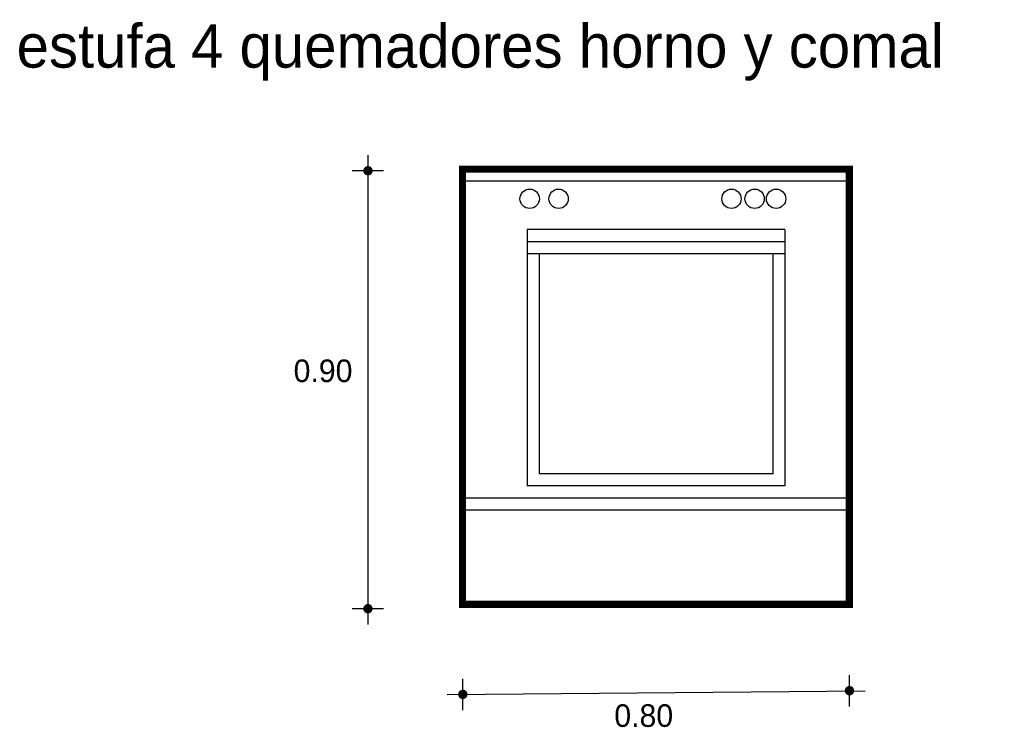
# Model space of a CAD drawing. Extents: x -0.45 to 1.59, y 0.36 to 1.82.
import ezdxf

# ---------------------------------------------------------------- set-up
doc = ezdxf.new("R2010")
doc.units = 0
doc.header["$MEASUREMENT"] = 0
for name, color, linetype in [('BORDE', 2, 'CONTINUOUS'), ('COTAS', 6, 'CONTINUOUS'), ('DIBUJO', 5, 'CONTINUOUS'), ('TEXTO', 4, 'CONTINUOUS')]:
    doc.layers.add(name, color=color, linetype=linetype)

msp = doc.modelspace()

# ---------------------------------------------------------------- linework, layer by layer
at = {"layer": 'BORDE', "const_width": 0.015}
msp.add_lwpolyline([(1.2683, 1.5122), (1.2683, 0.6122), (0.4683, 0.6122), (0.4683, 1.5122)], close=True, dxfattribs=at)
at = {"layer": 'COTAS'}
for p, q in [((0.2727, 1.5414), (0.2727, 0.5708)), ((0.3052, 1.5089), (0.2403, 1.5089)), ((0.3052, 0.6033), (0.2403, 0.6033)), ((0.4689, 0.3936), (0.4689, 0.4585)), ((1.2684, 0.4013), (1.2684, 0.4662)), ((0.4365, 0.4261), (1.3008, 0.4338))]:
    msp.add_line(p, q, dxfattribs=at)
at = {"layer": 'COTAS', "const_width": 0.00974}
for points in [[(0.2679, 1.5089, 1), (0.2776, 1.5089, 1)], [(0.2679, 0.6033, 1), (0.2776, 0.6033, 1)], [(0.4641, 0.4261, 1), (0.4738, 0.4261, 1)], [(1.2635, 0.4338, 1), (1.2732, 0.4338, 1)]]:
    msp.add_lwpolyline(points, format="xyb", close=True, dxfattribs=at)
at = {"layer": 'DIBUJO'}
for p, q in [((0.4683, 1.5122), (0.4683, 0.6122)), ((1.2683, 1.5122), (0.4683, 1.5122)), ((1.2683, 0.6122), (1.2683, 1.5122)), ((1.2683, 1.4872), (0.4683, 1.4872)), ((1.1349, 1.3872), (0.6018, 1.3872)), ((0.6018, 1.3872), (0.6018, 0.8572)), ((1.1349, 1.3872), (1.1349, 0.8572)), ((1.1349, 1.3622), (0.6018, 1.3622)), ((1.1349, 1.3372), (0.6018, 1.3372)), ((0.6268, 1.3372), (0.6268, 0.8822)), ((1.1099, 1.3372), (1.1099, 0.8822)), ((1.1099, 0.8822), (0.6268, 0.8822)), ((1.1349, 0.8572), (0.6018, 0.8572)), ((1.2683, 0.8322), (0.4683, 0.8322)), ((1.2683, 0.8072), (0.4683, 0.8072)), ((1.2683, 0.6122), (0.4683, 0.6122))]:
    msp.add_line(p, q, dxfattribs=at)
for centre in [(0.6071, 1.451), (0.6669, 1.451), (1.0244, 1.451), (1.0723, 1.451), (1.1167, 1.451)]:
    msp.add_circle(centre, 0.02, dxfattribs=at)

# ---------------------------------------------------------------- texts
at = {"layer": 'COTAS'}
for s, p in [('0.90', (0.119, 1.0719)), ('0.80', (0.7821, 0.3589))]:
    msp.add_text(s, height=0.04675, dxfattribs=at).set_placement(p)
at = {"layer": 'TEXTO'}
msp.add_text('estufa 4 quemadores horno y comal', height=0.089859, dxfattribs=at).set_placement((-0.4537, 1.7222))

doc.saveas('drawing.dxf')
